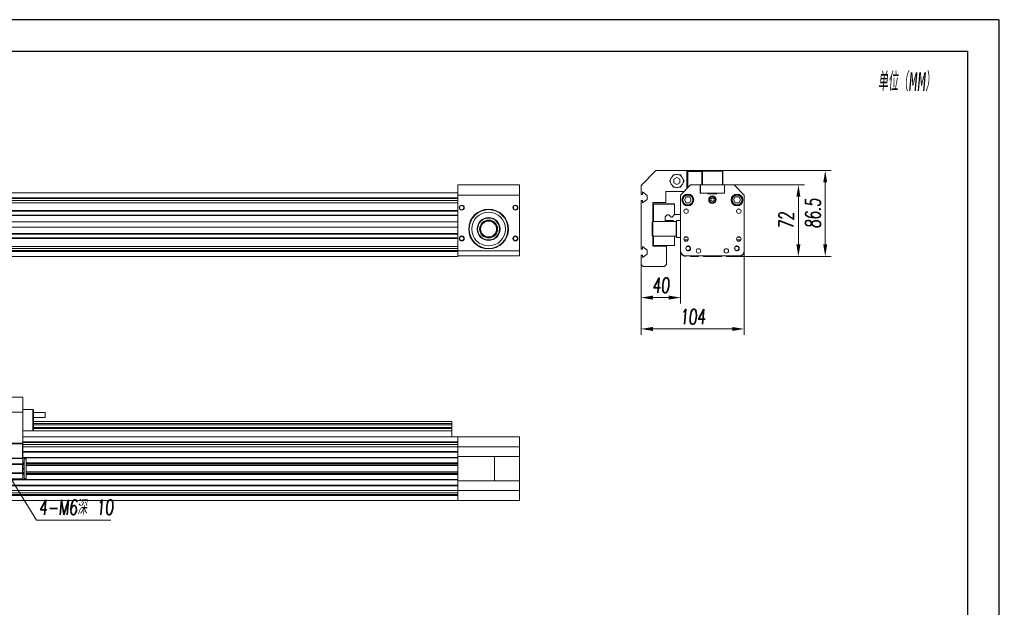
# Model space of a CAD drawing. Header units: millimetres. Extents: x 6744 to 9980, y -1449 to -191.
# Tile 10 of 10: x 8990 to 9980, y -783 to -191. Entities that reach past the tile are written whole.
import ezdxf

# ---------------------------------------------------------------- set-up
doc = ezdxf.new("R2010")
doc.units = ezdxf.units.MM
doc.header["$LTSCALE"] = 4
for name, color, linetype, lineweight in [('文字', 3, 'Continuous', 13), ('标注', 1, 'Continuous', 13), ('螺纹线', 3, 'Continuous', 13), ('轮廓线', 7, 'Continuous', 20)]:
    doc.layers.add(name, color=color, linetype=linetype, lineweight=lineweight)
doc.styles.get("Standard").update_dxf_attribs({"font": 'txt.shx', "width": 0.67, "oblique": 5, "bigfont": 'gbcbig.shx'})
doc.dimstyles.new('6', dxfattribs={"dimscale": 6, "dimtxt": 2.5, "dimasz": 2, "dimexe": 1, "dimexo": 0, "dimgap": 0.8, "dimtad": 1, "dimdsep": 46, "dimtxsty": 'Standard', "dimcen": 0.09, "dimclrd": 256, "dimclre": 256, "dimclrt": 256, "dimadec": 0, "dimazin": 0, "dimtfac": 1, "dimtmove": 0, "dimatfit": 3, "dimfxl": 0, "dimtzin": 0, "dimlwd": -1, "dimlwe": -1, "dimarcsym": 0})
doc.dimstyles.new('6$3', dxfattribs={"dimscale": 6, "dimtxt": 2.5, "dimasz": 2, "dimexe": 1, "dimexo": 0.0625, "dimgap": 0.8, "dimtad": 1, "dimtih": 1, "dimtoh": 1, "dimdsep": 46, "dimtxsty": 'Standard', "dimcen": 0.09, "dimclrd": 256, "dimclre": 256, "dimclrt": 256, "dimadec": 0, "dimazin": 0, "dimtfac": 1, "dimtmove": 0, "dimatfit": 3, "dimfxl": 0, "dimtzin": 0, "dimlwd": -1, "dimlwe": -1, "dimarcsym": 0})

# ---------------------------------------------------------------- blocks, each defined once
blk = doc.blocks.new('Y')
at = {"lineweight": 30}
for points in [[(-3857.44, 2213.99), (-4154.44, 2213.99), (-4154.44, 2003.97)], [(-4136.76, 2009.27), (-4136.76, 2208.69), (-3862.74, 2208.69)]]:
    blk.add_lwpolyline(points, dxfattribs=at)
blk = doc.blocks.new('W')
at = {"lineweight": 30}
for p, q in [((-3857.44, 2213.99), (-3857.44, 2003.97)), ((-3857.44, 2213.99), (-3857.44, 2003.97)), ((-3862.74, 2208.69), (-3862.74, 2009.27))]:
    blk.add_line(p, q, dxfattribs=at)
blk.add_blockref('Y', (0, 0))
blk = doc.blocks.new('*D68')
at = {"layer": 'Defpoints', "color": 0, "ltscale": 4}
for p in [(9654.81, -420.17), (9615.01, -437.75), (9615.01, -471.12)]:
    blk.add_point(p, dxfattribs=at)
at = {"layer": '标注', "ltscale": 4}
for p, q in [((9654.81, -420.17), (9654.81, -477.12)), ((9615.01, -437.75), (9615.01, -477.12)), ((9642.81, -471.12), (9627.01, -471.12))]:
    blk.add_line(p, q, dxfattribs=at)
for points in [[(9627.01, -469.12), (9627.01, -473.12), (9615.01, -471.12)], [(9642.81, -469.12), (9642.81, -473.12), (9654.81, -471.12)]]:
    blk.add_solid(points, dxfattribs=at)
at = {"layer": '标注', "ltscale": 4, "insert": (9634.91, -458.82), "char_height": 15, "attachment_point": 5}
blk.add_mtext('40', dxfattribs=at)
blk = doc.blocks.new('*D69')
at = {"layer": 'Defpoints', "color": 0, "ltscale": 4}
for p in [(9661.01, -343.25), (9708.43, -429.6), (9800.27, -429.6)]:
    blk.add_point(p, dxfattribs=at)
at = {"layer": '标注', "ltscale": 4}
for p, q in [((9661.01, -343.25), (9806.27, -343.25)), ((9800.27, -355.25), (9800.27, -417.6)), ((9708.43, -429.6), (9806.27, -429.6))]:
    blk.add_line(p, q, dxfattribs=at)
for points in [[(9798.27, -355.25), (9802.27, -355.25), (9800.27, -343.25)], [(9798.27, -417.6), (9802.27, -417.6), (9800.27, -429.6)]]:
    blk.add_solid(points, dxfattribs=at)
at = {"layer": '标注', "ltscale": 4, "insert": (9787.97, -386.43), "char_height": 15, "attachment_point": 5, "rotation": 90}
blk.add_mtext('86.5', dxfattribs=at)
blk = doc.blocks.new('*D70')
at = {"layer": 'Defpoints', "color": 0, "ltscale": 4}
for p in [(9718.81, -417.27), (9615.01, -437.75), (9615.01, -502.65)]:
    blk.add_point(p, dxfattribs=at)
at = {"layer": '标注', "ltscale": 4}
for p, q in [((9718.81, -417.27), (9718.81, -508.65)), ((9615.01, -437.75), (9615.01, -508.65)), ((9706.81, -502.65), (9627.01, -502.65))]:
    blk.add_line(p, q, dxfattribs=at)
for points in [[(9627.01, -500.65), (9627.01, -504.65), (9615.01, -502.65)], [(9706.81, -500.65), (9706.81, -504.65), (9718.81, -502.65)]]:
    blk.add_solid(points, dxfattribs=at)
at = {"layer": '标注', "ltscale": 4, "insert": (9666.91, -490.35), "char_height": 15, "attachment_point": 5}
blk.add_mtext('104', dxfattribs=at)
blk = doc.blocks.new('*D71')
at = {"layer": 'Defpoints', "color": 0, "ltscale": 4}
for p in [(9708.81, -357.6), (9708.81, -429.6), (9773.31, -429.6)]:
    blk.add_point(p, dxfattribs=at)
at = {"layer": '标注', "ltscale": 4}
for p, q in [((9708.81, -357.6), (9779.31, -357.6)), ((9773.31, -369.6), (9773.31, -417.6)), ((9708.81, -429.6), (9779.31, -429.6))]:
    blk.add_line(p, q, dxfattribs=at)
for points in [[(9771.31, -369.6), (9775.31, -369.6), (9773.31, -357.6)], [(9771.31, -417.6), (9775.31, -417.6), (9773.31, -429.6)]]:
    blk.add_solid(points, dxfattribs=at)
at = {"layer": '标注', "ltscale": 4, "insert": (9761.01, -393.6), "char_height": 15, "attachment_point": 5, "rotation": 90}
blk.add_mtext('72', dxfattribs=at)
blk = doc.blocks.new('*D77')
at = {"layer": 'Defpoints', "color": 0, "ltscale": 4}
for p in [(8973.06, -640.64), (8976.24, -645.73)]:
    blk.add_point(p, dxfattribs=at)
at = {"layer": '标注', "ltscale": 4}
for p, q in [((8966.71, -630.46), (8960.36, -620.27)), ((8973.06, -640.64), (8976.24, -645.73)), ((9006.98, -695.03), (8982.59, -655.91)), ((9081.73, -695.03), (9006.98, -695.03))]:
    blk.add_line(p, q, dxfattribs=at)
for points in [[(8968.41, -629.4), (8965.02, -631.52), (8973.06, -640.64)], [(8984.28, -654.86), (8980.89, -656.97), (8976.24, -645.73)]]:
    blk.add_solid(points, dxfattribs=at)
at = {"layer": '标注', "ltscale": 4, "insert": (9046.75, -682.15), "char_height": 15, "attachment_point": 5}
blk.add_mtext('4-M6深 10', dxfattribs=at)

msp = doc.modelspace()

# ---------------------------------------------------------------- linework, layer by layer
at = {"layer": '螺纹线'}
for centre in [(9662.314, -421.605), (9711.314, -421.605)]:
    msp.add_arc(centre, 2.5, 268.095326, 180, dxfattribs=at)
at = {"layer": '轮廓线'}
for p, q in [((9615.014, -358.255), (9630.014, -343.255)), ((9661.014, -343.255), (9630.014, -343.255)), ((9661.014, -361.595), (9661.014, -343.255)), ((9661.014, -343.755), (9676.114, -343.755)), ((9661.014, -344.155), (9661.514, -344.155)), ((9661.514, -344.155), (9661.914, -343.755)), ((9661.514, -361.07), (9661.514, -344.155)), ((9661.914, -344.155), (9661.714, -343.955)), ((9661.914, -360.65), (9661.914, -344.155)), ((9661.914, -344.155), (9676.114, -344.155)), ((9676.114, -343.755), (9676.514, -344.155)), ((9676.314, -343.955), (9676.114, -344.155)), ((9676.114, -357.605), (9676.114, -344.155)), ((9676.514, -343.755), (9676.514, -357.605)), ((9676.514, -343.755), (9697.114, -343.755)), ((9676.814, -357.605), (9676.814, -343.755)), ((9696.814, -343.755), (9696.814, -357.605)), ((9697.114, -357.605), (9697.114, -343.755)), ((9644.709, -352.176), (9643.797, -353.755)), ((9643.797, -353.755), (9644.709, -355.333)), ((9643.942, -353.505), (9644.022, -353.644)), ((9643.942, -353.505), (9644.032, -353.505)), ((9647.406, -347.505), (9646.494, -349.083)), ((9647.406, -347.505), (9647.522, -347.706)), ((9649.229, -347.505), (9647.406, -347.505)), ((9651.014, -350.29), (9648.014, -352.022)), ((9648.014, -352.022), (9648.014, -355.487)), ((9648.014, -355.487), (9651.014, -357.219)), ((9654.014, -352.022), (9651.014, -350.29)), ((9651.014, -357.219), (9654.014, -355.487)), ((9654.623, -347.505), (9652.8, -347.505)), ((9654.014, -355.487), (9654.014, -352.022)), ((9654.334, -347.505), (9654.287, -347.586)), ((9654.406, -347.63), (9654.334, -347.505)), ((9655.534, -349.083), (9654.623, -347.505)), ((9658.231, -353.755), (9657.32, -352.176)), ((9657.32, -355.333), (9658.231, -353.755)), ((9430.651, -365.605), (8788.651, -365.605)), ((9430.651, -357.605), (9492.651, -357.605)), ((9430.651, -424.582), (9430.651, -357.605)), ((9492.651, -429.105), (9492.651, -357.605)), ((9615.014, -358.255), (9615.014, -367.255)), ((9616.514, -364.755), (9616.514, -367.255)), ((9621.014, -368.255), (9616.514, -364.755)), ((9640.014, -364.255), (9640.014, -375.255)), ((9658.481, -364.255), (9640.014, -364.255)), ((9646.494, -358.426), (9647.406, -360.005)), ((9647.406, -360.005), (9649.229, -360.005)), ((9652.8, -360.005), (9654.623, -360.005)), ((9654.623, -360.005), (9655.534, -358.426)), ((9654.814, -368.105), (9664.814, -357.605)), ((9674.564, -357.605), (9664.814, -357.605)), ((9674.564, -357.605), (9674.564, -366.105)), ((9674.714, -363.355), (9674.564, -363.355)), ((9674.714, -363.755), (9674.564, -363.755)), ((9674.564, -366.105), (9699.064, -366.105)), ((9674.714, -366.105), (9674.714, -357.605)), ((9698.914, -357.605), (9674.714, -357.605)), ((9698.914, -366.105), (9698.914, -357.605)), ((9699.064, -357.605), (9699.064, -366.105)), ((9708.814, -357.605), (9699.064, -357.605)), ((9708.814, -357.605), (9718.814, -368.105)), ((9430.651, -370.605), (8788.651, -370.605)), ((9430.651, -371.44), (8788.651, -371.44)), ((9430.651, -373.44), (8788.651, -373.44)), ((9430.651, -375.605), (8788.651, -375.605)), ((9430.651, -368.105), (9492.651, -368.105)), ((9615.014, -367.255), (9616.514, -367.255)), ((9615.014, -373.255), (9615.014, -422.255)), ((9615.014, -373.255), (9616.514, -373.255)), ((9616.514, -375.755), (9621.014, -372.255)), ((9616.514, -373.255), (9616.514, -375.755)), ((9621.014, -372.255), (9621.014, -368.255)), ((9626.814, -375.255), (9626.814, -419.255)), ((9626.814, -375.255), (9640.014, -375.255)), ((9654.814, -368.105), (9654.814, -424.105)), ((9660.333, -369.856), (9658.601, -372.856)), ((9658.601, -372.856), (9660.333, -375.856)), ((9663.798, -369.856), (9660.333, -369.856)), ((9660.333, -375.856), (9663.798, -375.856)), ((9665.53, -372.856), (9663.798, -369.856)), ((9663.798, -375.856), (9665.53, -372.856)), ((9682.314, -366.505), (9682.314, -366.605)), ((9691.314, -366.505), (9682.314, -366.505)), ((9682.314, -366.605), (9691.314, -366.605)), ((9684.064, -370.442), (9684.064, -370.095)), ((9684.314, -369.813), (9684.314, -369.886)), ((9686.814, -370.757), (9685.214, -371.681)), ((9685.214, -371.681), (9685.214, -373.528)), ((9685.214, -373.528), (9686.814, -374.452)), ((9688.414, -371.681), (9686.814, -370.757)), ((9686.814, -374.452), (9688.414, -373.528)), ((9688.414, -373.528), (9688.414, -371.681)), ((9689.314, -369.886), (9689.314, -369.813)), ((9689.564, -370.095), (9689.564, -370.442)), ((9691.314, -366.605), (9691.314, -366.505)), ((9709.831, -369.856), (9708.099, -372.856)), ((9708.099, -372.856), (9709.831, -375.856)), ((9713.295, -369.856), (9709.831, -369.856)), ((9709.831, -375.856), (9713.295, -375.856)), ((9715.027, -372.856), (9713.295, -369.856)), ((9713.295, -375.856), (9715.027, -372.856)), ((9718.814, -424.105), (9718.814, -368.105)), ((9430.651, -383.605), (8788.651, -383.605)), ((9430.651, -384.105), (8788.651, -384.105)), ((9626.814, -376.755), (9648.814, -376.755)), ((9627.314, -394.605), (9627.314, -376.755)), ((9627.514, -394.605), (9627.514, -376.955)), ((9627.514, -376.955), (9648.614, -376.955)), ((9648.614, -376.955), (9648.614, -387.805)), ((9648.814, -387.605), (9648.814, -376.755)), ((9659.387, -382.074), (9661.242, -382.074)), ((9712.387, -382.074), (9714.242, -382.074)), ((9430.651, -388.105), (8788.651, -388.105)), ((9430.651, -388.605), (8788.651, -388.605)), ((9430.651, -394.855), (8788.651, -394.855)), ((9626.314, -395.105), (9626.814, -394.605)), ((9626.314, -408.643), (9626.314, -395.105)), ((9626.814, -394.605), (9650.314, -394.605)), ((9639.314, -389.695), (9641.359, -387.65)), ((9639.314, -394.605), (9639.314, -389.695)), ((9647.814, -393.573), (9639.314, -393.573)), ((9641.359, -387.65), (9642.859, -387.65)), ((9642.859, -387.65), (9645.314, -390.105)), ((9645.314, -390.105), (9646.314, -390.105)), ((9646.314, -390.105), (9648.814, -387.605)), ((9647.814, -393.573), (9647.814, -394.605)), ((9648.814, -387.605), (9654.814, -387.605)), ((9650.314, -394.105), (9650.814, -393.605)), ((9650.314, -410.105), (9650.314, -394.105)), ((9650.814, -410.605), (9650.814, -393.605)), ((9654.814, -393.605), (9650.814, -393.605)), ((9430.651, -400.355), (8788.651, -400.355)), ((9430.651, -406.605), (8788.651, -406.605)), ((9430.651, -407.105), (8788.651, -407.105)), ((9430.651, -411.105), (8788.651, -411.105)), ((9430.651, -411.605), (8788.651, -411.605)), ((9626.814, -409.176), (9647.814, -409.176)), ((9627.314, -418.755), (9627.314, -409.176)), ((9627.514, -418.555), (9627.514, -409.176)), ((9648.614, -409.226), (9648.614, -418.555)), ((9648.814, -418.755), (9648.814, -409.252)), ((9650.231, -409.577), (9650.314, -409.605)), ((9650.314, -410.105), (9650.814, -410.605)), ((9654.814, -410.605), (9650.814, -410.605)), ((9658.301, -413.074), (9662.327, -413.074)), ((9659.227, -410.135), (9661.402, -410.135)), ((9711.301, -413.074), (9715.327, -413.074)), ((9712.227, -410.135), (9714.402, -410.135)), ((9430.651, -419.605), (8788.651, -419.605)), ((9430.651, -421.769), (8788.651, -421.769)), ((9430.651, -423.769), (8788.651, -423.769)), ((9430.651, -424.605), (8788.651, -424.605)), ((9492.651, -424.105), (9430.651, -424.105)), ((9430.651, -429.605), (9430.651, -424.605)), ((9615.014, -422.255), (9616.514, -422.255)), ((9616.514, -419.755), (9616.514, -422.255)), ((9621.014, -423.255), (9616.514, -419.755)), ((9621.014, -427.255), (9621.014, -423.255)), ((9626.814, -418.755), (9648.814, -418.755)), ((9640.514, -419.255), (9626.814, -419.255)), ((9648.614, -418.555), (9627.514, -418.555)), ((9640.514, -437.755), (9640.514, -419.255)), ((9430.651, -429.605), (8788.651, -429.605)), ((9492.651, -429.105), (9430.651, -429.105)), ((9615.014, -428.255), (9615.014, -437.755)), ((9615.014, -428.255), (9616.514, -428.255)), ((9616.514, -430.755), (9621.014, -427.255)), ((9616.514, -428.255), (9616.514, -430.755)), ((9659.814, -429.605), (9660.023, -429.105)), ((9659.814, -429.105), (9713.814, -429.105)), ((9664.273, -429.105), (9664.814, -429.605)), ((9664.814, -429.605), (9672.814, -429.605)), ((9672.814, -429.605), (9672.814, -429.105)), ((9677.814, -429.105), (9677.814, -429.605)), ((9677.814, -429.605), (9695.814, -429.605)), ((9695.814, -429.605), (9695.814, -429.105)), ((9700.814, -429.105), (9700.814, -429.605)), ((9700.814, -429.605), (9708.814, -429.605)), ((9708.814, -429.605), (9709.355, -429.105)), ((9713.605, -429.105), (9713.814, -429.605)), ((9615.014, -437.755), (9617.014, -439.755)), ((9617.014, -439.755), (9638.514, -439.755)), ((9638.514, -439.755), (9640.514, -437.755)), ((8993.151, -571.431), (8826.151, -571.431)), ((8993.151, -571.431), (8993.151, -617.431)), ((8993.151, -583.231), (8993.201, -583.231)), ((8993.201, -583.231), (8993.201, -583.731)), ((8993.201, -583.731), (9003.301, -583.731)), ((9003.301, -583.731), (9003.301, -605.231)), ((9003.701, -583.931), (9003.301, -583.931)), ((9003.701, -605.031), (9003.701, -583.931)), ((8993.151, -586.431), (8826.151, -586.431)), ((9003.701, -586.731), (9015.701, -586.731)), ((9003.701, -591.731), (9015.701, -591.731)), ((9015.701, -586.731), (9015.701, -591.731)), ((9003.701, -595.731), (9424.651, -595.731)), ((9003.701, -597.776), (9424.651, -597.776)), ((9003.701, -599.276), (9424.651, -599.276)), ((9003.701, -601.731), (9424.651, -601.731)), ((9003.701, -602.731), (9424.651, -602.731)), ((9424.651, -595.731), (9424.651, -611.231)), ((8993.151, -605.231), (9424.651, -605.231)), ((9492.651, -611.231), (8993.151, -611.231)), ((9003.701, -605.031), (9003.301, -605.031)), ((9430.651, -611.231), (9430.651, -675.231)), ((9492.651, -611.231), (9492.651, -675.231)), ((8992.751, -618.331), (8952.251, -618.331)), ((8992.751, -617.931), (8952.651, -617.931)), ((8993.151, -617.431), (8953.651, -617.431)), ((8993.151, -618.331), (8992.751, -617.931)), ((8992.951, -618.131), (8992.751, -618.331)), ((8992.751, -632.531), (8992.751, -618.331)), ((9430.651, -616.231), (8993.151, -616.231)), ((9430.651, -617.067), (8993.151, -617.067)), ((8993.151, -632.531), (8993.151, -618.331)), ((9430.651, -619.067), (8993.151, -619.067)), ((9492.651, -621.231), (8993.151, -621.231)), ((8993.151, -632.931), (8826.151, -632.931)), ((8826.551, -632.531), (8992.751, -632.531)), ((8993.151, -632.531), (8992.751, -632.931)), ((8992.951, -632.731), (8992.751, -632.531)), ((9430.651, -626.031), (8993.151, -626.031)), ((8993.151, -626.631), (9430.651, -626.631)), ((9430.651, -631.831), (8993.151, -631.831)), ((9430.651, -632.431), (8993.151, -632.431)), ((8993.151, -638.231), (8993.151, -632.931)), ((8994.401, -633.231), (8994.401, -653.231)), ((8996.401, -633.231), (8994.401, -633.231)), ((8996.401, -653.231), (8996.401, -633.231)), ((9430.651, -630.981), (9492.651, -630.981)), ((9467.651, -631.131), (9467.651, -655.331)), ((9492.651, -631.131), (9467.651, -631.131)), ((8994.401, -638.231), (8824.901, -638.231)), ((8826.551, -638.531), (8992.751, -638.531)), ((8826.551, -638.931), (8992.751, -638.931)), ((8993.151, -638.931), (8992.751, -638.531)), ((8992.951, -638.731), (8992.751, -638.931)), ((8992.751, -638.931), (8992.751, -647.531)), ((8994.401, -638.731), (8992.951, -638.731)), ((8993.151, -637.231), (8994.401, -637.231)), ((8993.151, -638.931), (8993.151, -647.531)), ((8993.151, -639.431), (8994.401, -639.431)), ((8994.401, -642.931), (8993.151, -642.931)), ((8993.151, -643.531), (8994.401, -643.531)), ((8996.401, -637.231), (9430.651, -637.231)), ((9430.651, -638.231), (8996.401, -638.231)), ((9430.651, -638.731), (8996.401, -638.731)), ((9430.651, -640.131), (8996.401, -640.131)), ((8994.401, -648.231), (8824.901, -648.231)), ((8993.151, -653.531), (8826.151, -653.531)), ((8992.751, -647.531), (8826.551, -647.531)), ((8992.751, -647.931), (8826.551, -647.931)), ((8993.151, -647.531), (8992.751, -647.931)), ((8992.751, -647.531), (8992.951, -647.731)), ((8994.401, -647.731), (8992.951, -647.731)), ((8993.151, -647.031), (8994.401, -647.031)), ((8993.151, -653.531), (8993.151, -648.231)), ((8994.401, -649.231), (8993.151, -649.231)), ((8996.401, -653.231), (8994.401, -653.231)), ((9430.651, -646.331), (8996.401, -646.331)), ((9430.651, -647.731), (8996.401, -647.731)), ((9430.651, -648.231), (8996.401, -648.231)), ((9430.651, -649.231), (8996.401, -649.231)), ((9430.651, -654.031), (8788.651, -654.031)), ((8788.651, -654.631), (9430.651, -654.631)), ((9430.651, -659.831), (8788.651, -659.831)), ((9430.651, -660.431), (8788.651, -660.431)), ((9430.651, -655.481), (9492.651, -655.481)), ((9492.651, -655.331), (9467.651, -655.331)), ((9492.651, -665.231), (8726.651, -665.231)), ((9430.651, -667.395), (8788.651, -667.395)), ((9430.651, -669.395), (8788.651, -669.395)), ((9430.651, -670.231), (8788.651, -670.231)), ((9492.651, -675.231), (8726.651, -675.231))]:
    msp.add_line(p, q, dxfattribs=at)
for centre, radius in [((9662.066, -372.856), 6), ((9662.066, -372.856), 5.5), ((9662.066, -372.856), 5), ((9686.814, -372.605), 3.75), ((9686.814, -372.605), 3.5), ((9686.814, -372.605), 3), ((9711.563, -372.856), 6), ((9711.563, -372.856), 5.5), ((9711.563, -372.856), 5), ((9434.651, -380.605), 2.5), ((9434.651, -380.605), 2.1), ((9461.651, -402.105), 20), ((9461.651, -402.105), 19.5), ((9461.651, -402.105), 17), ((9488.651, -380.605), 2.5), ((9488.651, -380.605), 2.1), ((9660.314, -384.105), 2.25), ((9713.314, -384.105), 2.25), ((9461.651, -402.105), 11.5), ((9461.651, -402.105), 11), ((9461.651, -402.105), 9), ((9461.651, -402.105), 8.5), ((9461.651, -402.105), 8), ((9434.651, -411.605), 2.5), ((9434.651, -411.605), 2.1), ((9488.651, -411.605), 2.5), ((9488.651, -411.605), 2.1), ((9660.314, -412.105), 2.25), ((9713.314, -412.105), 2.25), ((9662.314, -421.605), 2.1), ((9672.814, -424.105), 2.25), ((9700.814, -424.105), 2.25), ((9711.314, -421.605), 2.1)]:
    msp.add_circle(centre, radius, dxfattribs=at)
for centre, radius, start, end in [((9651.014, -353.755), 7, 176.478654, 183.521346), ((9651.014, -353.755), 6.6, 168.315878, 191.684121), ((9651.014, -353.755), 6.5, 134.057631, 165.942369), ((9651.014, -353.755), 6.5, 194.057631, 225.942369), ((9651.014, -353.755), 6.6, 108.416014, 131.344014), ((9651.014, -353.755), 7, 116.552656, 123.313103), ((9651.014, -353.755), 6.5, 74.057631, 105.942369), ((9651.014, -353.755), 6.6, 48.655988, 71.583986), ((9651.014, -353.755), 7, 56.686898, 63.447344), ((9651.014, -353.755), 6.5, 14.057631, 45.942369), ((9651.014, -353.755), 6.5, 314.057631, 345.942369), ((9651.014, -353.755), 6.6, 348.315878, 11.684121), ((9651.014, -353.755), 7, 356.478654, 3.521346), ((9651.014, -353.755), 6.6, 228.655988, 251.583986), ((9651.014, -353.755), 7, 236.686898, 243.447344), ((9651.014, -353.755), 6.5, 254.057631, 285.942369), ((9651.014, -353.755), 6.6, 288.416014, 311.344014), ((9651.014, -353.755), 7, 296.552656, 303.313103), ((9680.314, -369.886), 4, 314.15542, 315.334103), ((9681.37, -371.822), 2, 330.020087, 351.825342), ((9680.314, -369.886), 4, 355.078243, 0), ((9693.314, -369.886), 4, 180, 184.921686), ((9692.258, -371.822), 2, 188.174658, 209.979913), ((9693.314, -369.886), 4, 224.665897, 225.84458), ((9740.939, -301.559), 156.862, 223.051887, 223.318751), ((9659.814, -424.105), 5, 180, 270), ((9659.814, -424.605), 5, 180, 270), ((9713.814, -424.105), 5, 270, 0), ((9713.814, -424.605), 5, 270, 0)]:
    msp.add_arc(centre, radius, start, end, dxfattribs=at)
msp.add_open_spline([(9647.814, -409.176), (9648.085, -409.176), (9648.904, -409.223), (9649.71, -409.409), (9650.231, -409.577)], degree=3, knots=[0, 0, 0, 0, 0.3305118, 1, 1, 1, 1], dxfattribs=at)

# ---------------------------------------------------------------- block references
at = {"lineweight": 25, "xscale": 5.988023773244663, "yscale": 5.988023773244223, "zscale": 5.988023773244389}
msp.add_blockref('W', (33073.417, -13448.861), dxfattribs=at)

# ---------------------------------------------------------------- texts
at = {"layer": '文字', "ltscale": 0.3, "insert": (9853.326, -244.272), "char_height": 18.9, "attachment_point": 1}
msp.add_mtext('单位（{\\fFANGSONG_GB2312|b1|i0|c1|p0;MM}）', dxfattribs=at)

# ---------------------------------------------------------------- dimensions: what is measured, and where the dimension line sits
at = {"layer": '标注', "ltscale": 4}
for base, p1, p2, angle, text, picture, middle in [((9800.269, -429.605), (9661.014, -343.255), (9708.431, -429.605), 90, '86.5', '*D69', (9787.969, -386.43)), ((9615.014, -502.653), (9718.814, -417.266), (9615.014, -437.755), 180, '104', '*D70', (9666.914, -490.353)), ((9615.014, -471.122), (9654.814, -420.169), (9615.014, -437.755), 180, '40', '*D68', (9634.914, -458.822))]:
    dim = msp.add_linear_dim(base=base, p1=p1, p2=p2, angle=angle, text=text, dimstyle='6', dxfattribs=at)
    dim.commit()
    dim.dimension.update_dxf_attribs({"geometry": picture, "text_midpoint": middle})
dim = msp.add_linear_dim(base=(9773.309, -429.605), p1=(9708.814, -357.605), p2=(9708.814, -429.605), angle=90, dimstyle='6', dxfattribs=at)
dim.commit()
dim.dimension.update_dxf_attribs({"geometry": '*D71', "text_midpoint": (9761.009, -393.605)})
dim = msp.add_diameter_dim_2p(p1=(8973.063, -640.64), p2=(8976.238, -645.731), text='4-M6深 10', dimstyle='6$3', dxfattribs=at)
dim.commit()
dim.dimension.update_dxf_attribs({"geometry": '*D77', "text_midpoint": (9046.754, -695.034), "dimtype": 163})

doc.saveas('drawing.dxf')
